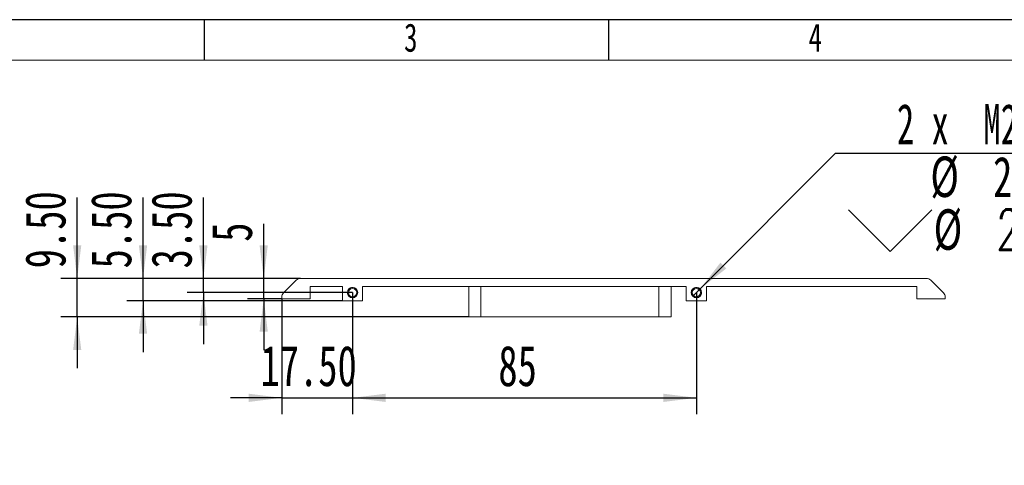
# Model space of a CAD drawing. Header units: millimetres. Extents: x -8 to 916, y -4 to 297.
# Tile 9 of 12: x 97 to 219, y 242 to 297. Entities that reach past the tile are written whole.
import ezdxf

# ---------------------------------------------------------------- set-up
doc = ezdxf.new("R2010")
doc.units = ezdxf.units.MM
for name, color, linetype in [('10', 7, 'Continuous'), ('5', 7, 'Continuous'), ('9', 7, 'Continuous')]:
    doc.layers.add(name, color=color, linetype=linetype)
doc.styles.add('SLDTEXTSTYLE0', font='TXT', dxfattribs={"width": 0.7, "bigfont": 'bigfont'})
doc.styles.add('SLDTEXTSTYLE1', font='TXT', dxfattribs={"width": 0.7})
doc.styles.add('SLDTEXTSTYLE6', font='TXT', dxfattribs={"width": 0.628571})
doc.dimstyles.new('SLDDIMSTYLE0', dxfattribs={"dimtxt": 5, "dimasz": 4.08, "dimexe": 0, "dimexo": 0.0625, "dimgap": 1.25, "dimtad": 2, "dimlfac": 2, "dimrnd": 1e-09, "dimzin": 12, "dimdsep": 46, "dimtxsty": 'SLDTEXTSTYLE1', "dimsah": 1, "dimcen": 0.09, "dimadec": 0, "dimazin": 3, "dimtfac": 1, "dimtofl": 0, "dimtmove": 0, "dimatfit": 3, "dimfxl": 0, "dimfrac": 2, "dimtolj": 1, "dimtzin": 12, "dimarcsym": 0})
doc.dimstyles.new('SLDDIMSTYLE4', dxfattribs={"dimtxt": 5, "dimasz": 4.08, "dimexe": 0, "dimexo": 0.0625, "dimgap": 1.25, "dimtad": 2, "dimlfac": 2, "dimrnd": 1e-09, "dimzin": 4, "dimdsep": 46, "dimtxsty": 'SLDTEXTSTYLE1', "dimsah": 1, "dimcen": 0.09, "dimadec": 0, "dimazin": 1, "dimtfac": 1, "dimtmove": 0, "dimatfit": 0, "dimfxl": 0, "dimfrac": 2, "dimtolj": 1, "dimtzin": 12, "dimarcsym": 0})
doc.dimstyles.new('SLDDIMSTYLE5', dxfattribs={"dimtxt": 5, "dimasz": 4.08, "dimexe": 0, "dimexo": 0.0625, "dimgap": 1.25, "dimtad": 2, "dimlfac": 2, "dimrnd": 1e-09, "dimzin": 12, "dimdsep": 46, "dimtxsty": 'SLDTEXTSTYLE1', "dimsah": 1, "dimcen": 0.09, "dimadec": 0, "dimazin": 3, "dimtfac": 1, "dimtmove": 0, "dimatfit": 0, "dimfxl": 0, "dimfrac": 2, "dimtolj": 1, "dimtzin": 12, "dimarcsym": 0})
doc.dimstyles.new('SLDDIMSTYLE8', dxfattribs={"dimtxt": 5, "dimasz": 4.08, "dimexe": 0, "dimexo": 0.0625, "dimgap": 1.25, "dimtad": 0, "dimtih": 1, "dimtoh": 1, "dimdec": 6, "dimlfac": 2, "dimrnd": 1e-09, "dimzin": 12, "dimdsep": 46, "dimtxsty": 'SLDTEXTSTYLE1', "dimblk1": 'NONE', "dimsah": 1, "dimcen": 0, "dimadec": 0, "dimazin": 3, "dimtfac": 1, "dimtmove": 0, "dimatfit": 3, "dimldrblk": 'NONE', "dimfxl": 0, "dimfrac": 2, "dimtolj": 1, "dimtzin": 12, "dimarcsym": 0})

# ---------------------------------------------------------------- blocks, each defined once
blk = doc.blocks.new('_D_18')
at = {"layer": '10'}
for p, q in [((104.31, 265.03), (104.31, 275.04)), ((131.91, 265.03), (102.31, 265.03)), ((104.31, 260.28), (104.31, 265.03)), ((152.72, 260.28), (102.31, 260.28)), ((104.31, 260.28), (104.31, 253.93))]:
    blk.add_line(p, q, dxfattribs=at)
for points in [[(104.31, 265.03), (104.82, 269.11), (103.81, 269.11)], [(104.31, 260.28), (103.81, 256.2), (104.82, 256.2)]]:
    blk.add_solid(points, dxfattribs=at)
at = {"layer": '10', "insert": (97.87, 266.28), "char_height": 5, "attachment_point": 1, "rotation": 90, "style": 'SLDTEXTSTYLE1'}
blk.add_mtext('9.50', dxfattribs=at)
blk = doc.blocks.new('_D_19')
at = {"layer": '10'}
for p, q in [((112.45, 265.03), (112.45, 275.05)), ((131.91, 265.03), (110.45, 265.03)), ((112.45, 262.28), (112.45, 265.03)), ((137.1, 262.28), (110.45, 262.28)), ((112.45, 262.28), (112.45, 255.93))]:
    blk.add_line(p, q, dxfattribs=at)
for points in [[(112.45, 265.03), (112.96, 269.11), (111.94, 269.11)], [(112.45, 262.28), (111.94, 258.2), (112.96, 258.2)]]:
    blk.add_solid(points, dxfattribs=at)
at = {"layer": '10', "insert": (106, 266.27), "char_height": 5, "attachment_point": 1, "rotation": 90, "style": 'SLDTEXTSTYLE1'}
blk.add_mtext('5.50', dxfattribs=at)
blk = doc.blocks.new('_D_20')
at = {"layer": '10'}
for p, q in [((119.91, 265.03), (119.91, 275.05)), ((131.91, 265.03), (117.91, 265.03)), ((119.91, 263.28), (119.91, 265.03)), ((138.35, 263.28), (117.91, 263.28)), ((119.91, 263.28), (119.91, 256.93))]:
    blk.add_line(p, q, dxfattribs=at)
for points in [[(119.91, 265.03), (120.42, 269.11), (119.4, 269.11)], [(119.91, 263.28), (119.4, 259.2), (120.42, 259.2)]]:
    blk.add_solid(points, dxfattribs=at)
at = {"layer": '10', "insert": (113.47, 266.27), "char_height": 5, "attachment_point": 1, "rotation": 90, "style": 'SLDTEXTSTYLE1'}
blk.add_mtext('3.50', dxfattribs=at)
blk = doc.blocks.new('_D_21')
at = {"layer": '10'}
for p, q in [((127.37, 265.03), (127.37, 271.76)), ((131.91, 265.03), (125.37, 265.03)), ((127.37, 262.53), (127.37, 265.03)), ((129.6, 262.53), (125.37, 262.53)), ((127.37, 262.53), (127.37, 256.18))]:
    blk.add_line(p, q, dxfattribs=at)
for points in [[(127.37, 265.03), (127.87, 269.11), (126.86, 269.11)], [(127.37, 262.53), (126.86, 258.45), (127.87, 258.45)]]:
    blk.add_solid(points, dxfattribs=at)
at = {"layer": '10', "insert": (120.92, 269.56), "char_height": 5, "attachment_point": 1, "rotation": 90, "style": 'SLDTEXTSTYLE1'}
blk.add_mtext('5', dxfattribs=at)
blk = doc.blocks.new('_D_22')
at = {"layer": '10'}
for p, q in [((138.35, 263.28), (138.35, 248.28)), ((129.6, 262.53), (129.6, 248.28)), ((129.6, 250.28), (123.25, 250.28)), ((129.6, 250.28), (138.35, 250.28)), ((138.35, 250.28), (144.7, 250.28))]:
    blk.add_line(p, q, dxfattribs=at)
for points in [[(129.6, 250.28), (125.52, 250.79), (125.52, 249.77)], [(138.35, 250.28), (142.43, 249.77), (142.43, 250.79)]]:
    blk.add_solid(points, dxfattribs=at)
at = {"layer": '10', "insert": (126.97, 256.73), "char_height": 5, "attachment_point": 1, "style": 'SLDTEXTSTYLE1'}
blk.add_mtext('17.50', dxfattribs=at)
blk = doc.blocks.new('_D_23')
at = {"layer": '10'}
for p, q in [((138.35, 263.28), (138.35, 248.28)), ((180.85, 263.28), (180.85, 248.28)), ((138.35, 250.28), (180.85, 250.28))]:
    blk.add_line(p, q, dxfattribs=at)
for points in [[(138.35, 250.28), (142.43, 249.77), (142.43, 250.79)], [(180.85, 250.28), (176.77, 250.79), (176.77, 249.77)]]:
    blk.add_solid(points, dxfattribs=at)
at = {"layer": '10', "insert": (156.37, 256.73), "char_height": 5, "attachment_point": 1, "style": 'SLDTEXTSTYLE1'}
blk.add_mtext('85', dxfattribs=at)
blk = doc.blocks.new('SW_SYMBOL_HOLE_DEPTH')
at = {"layer": '10', "color": 0}
for p, q in [((0, 875), (800, 875)), ((400, 875), (400, 75)), ((100, 555), (400, 75)), ((700, 555), (400, 75))]:
    blk.add_line(p, q, dxfattribs=at)
blk = doc.blocks.new('SW_SYMBOL_HOLE_SINK')
at = {"layer": '10', "color": 0}
for p, q in [((0, 875), (800, 75)), ((800, 75), (1600, 875))]:
    blk.add_line(p, q, dxfattribs=at)
blk = doc.blocks.new('_D_24')
at = {"layer": '10'}
for p, q in [((181.3, 263.73), (198.06, 280.49)), ((198.06, 280.49), (255.44, 280.49)), ((180.4, 262.83), (181.3, 263.73))]:
    blk.add_line(p, q, dxfattribs=at)
blk.add_solid([(181.3, 263.73), (184.54, 266.26), (183.82, 266.98)], dxfattribs=at)
at = {"layer": '10', "xscale": 0.006445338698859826, "yscale": 0.006445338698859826, "zscale": 0.006445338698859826}
for name, p in [('SW_SYMBOL_HOLE_DEPTH', (239.51, 280.9)), ('SW_SYMBOL_HOLE_DEPTH', (228.79, 274.38)), ('SW_SYMBOL_HOLE_SINK', (199.65, 267.86))]:
    blk.add_blockref(name, p, dxfattribs=at)
at = {"layer": '10', "char_height": 5, "attachment_point": 1}
for s, insert, style in [('2 x  M2.5 - 6H', (205.63, 286.6), 'SLDTEXTSTYLE6'), ('5', (246.95, 286.6), 'SLDTEXTSTYLE1'), ('%%c', (209.77, 280.1), 'SLDTEXTSTYLE1'), ('2.05', (217.52, 280.08), 'SLDTEXTSTYLE1'), ('7.25', (236.24, 280.08), 'SLDTEXTSTYLE1'), ('2.55 X 90\\M+1818B, \\M+18BDF\\M+1925B', (217.92, 273.56), 'SLDTEXTSTYLE0'), ('%%c', (210.17, 273.58), 'SLDTEXTSTYLE1')]:
    blk.add_mtext(s, dxfattribs=dict(at, insert=insert, style=style))
blk = doc.blocks.new('_NONE')

msp = doc.modelspace()

# ---------------------------------------------------------------- linework, layer by layer
at = {"color": 7, "linetype": 'Continuous', "lineweight": 15}
for p, q in [((131.3773113, 264.81173387), (129.81665113, 263.25107369)), ((131.90764139, 265.03140378), (209.28632104, 265.03140378)), ((211.3773113, 263.25107369), (209.81665113, 264.81173387)), ((137.09698121, 264.03140378), (133.09698121, 264.03140378)), ((133.09698121, 264.03140378), (133.09698121, 262.53140378)), ((137.09698121, 262.28140378), (137.09698121, 264.03140378)), ((179.59698121, 264.03140378), (139.59698121, 264.03140378)), ((139.59698121, 262.28140378), (139.59698121, 264.03140378)), ((152.72198121, 260.28140378), (152.72198121, 264.03140378)), ((154.22198121, 264.03140378), (154.22198121, 260.28140378)), ((176.22198121, 260.28140378), (176.22198121, 264.03140378)), ((177.72198121, 264.03140378), (177.72198121, 260.28140378)), ((179.59698121, 262.28140378), (179.59698121, 264.03140378)), ((208.09698121, 264.03140378), (182.09698121, 264.03140378)), ((182.09698121, 262.28140378), (182.09698121, 264.03140378)), ((208.09698121, 264.03140378), (208.09698121, 262.53140378)), ((129.59698121, 262.72074361), (129.59698121, 262.53140378)), ((129.59698121, 262.53140378), (133.09698121, 262.53140378)), ((139.59698121, 262.28140378), (137.09698121, 262.28140378)), ((182.09698121, 262.28140378), (179.59698121, 262.28140378)), ((208.09698121, 262.53140378), (211.59698121, 262.53140378)), ((211.59698121, 262.72074361), (211.59698121, 262.53140378)), ((154.22198121, 260.28140378), (152.72198121, 260.28140378)), ((176.22198121, 260.28140378), (154.22198121, 260.28140378)), ((177.72198121, 260.28140378), (176.22198121, 260.28140378))]:
    msp.add_line(p, q, dxfattribs=at)
for centre, radius in [((138.34698121, 263.28140378), 0.6375), ((138.34698121, 263.28140378), 0.5125), ((180.84698121, 263.28140378), 0.6375), ((180.84698121, 263.28140378), 0.5125)]:
    msp.add_circle(centre, radius, dxfattribs=at)
for centre, start, end in [((131.90764139, 264.28140378), 90, 135), ((209.28632104, 264.28140378), 45, 90), ((130.34698121, 262.72074361), 135, 180), ((210.84698121, 262.72074361), 0, 45)]:
    msp.add_arc(centre, 0.75, start, end, dxfattribs=at)
at = {"color": 7, "linetype": 'Continuous', "lineweight": 0}
for centre in [(138.34698121, 263.28140378), (180.84698121, 263.28140378)]:
    msp.add_arc(centre, 0.625, 255, 195, dxfattribs=at)
at = {"layer": '5'}
for p, q in [((120, 297), (120, 292)), ((170, 297), (170, 292))]:
    msp.add_line(p, q, dxfattribs=at)
at = {"layer": '5', "color": 7, "lineweight": 15}
msp.add_line((415, 292), (25, 292), dxfattribs=at)
at = {"layer": '9', "color": 7}
msp.add_line((420, 297), (0, 297), dxfattribs=at)

# ---------------------------------------------------------------- texts
at = {"layer": '10', "char_height": 3.5, "attachment_point": 2, "style": 'SLDTEXTSTYLE1'}
for s, insert in [('3', (145.54444444, 296.54267083)), ('4', (195.54444444, 296.54267083))]:
    msp.add_mtext(s, dxfattribs=dict(at, insert=insert))

# ---------------------------------------------------------------- dimensions: what is measured, and where the dimension line sits
at = {"layer": '10'}
dim = msp.add_diameter_dim_2p(p1=(180.39615528, 262.83066857), p2=(181.29780714, 263.73213899), text='2 x  M2.5 - 6H {\\fGDT;x} 5\\P%%c 2.05 {\\fGDT;x} 7.25\\P{\\fGDT;w}%%c 2.55 X 90°, 近端', dimstyle='SLDDIMSTYLE8', override={"dimpost": '<>'}, dxfattribs=at)
dim.commit()
dim.dimension.update_dxf_attribs({"geometry": '_D_24', "text_midpoint": (227.54296261, 276.89282041), "dimtype": 163})
for base, p1, dimstyle, picture, middle in [((104.31465092, 265.03140378), (152.72198121, 260.28140378), 'SLDDIMSTYLE4', '_D_18', (104.31465092, 270.66019215)), ((112.44856236, 265.03140378), (137.09698121, 262.28140378), 'SLDDIMSTYLE4', '_D_19', (112.44856236, 270.66019215)), ((119.91122344, 265.03140378), (138.34698121, 263.28140378), 'SLDDIMSTYLE4', '_D_20', (119.91122344, 270.66019215)), ((127.3658768, 265.03140378), (129.59698121, 262.53140378), 'SLDDIMSTYLE5', '_D_21', (127.3658768, 270.66019215))]:
    dim = msp.add_linear_dim(base=base, p1=p1, p2=(131.90764139, 265.03140378), angle=90, dimstyle=dimstyle, dxfattribs=at)
    dim.commit()
    dim.dimension.update_dxf_attribs({"geometry": picture, "text_midpoint": middle, "dimtype": 160})
for base, p1, p2, dimstyle, picture, middle in [((138.34698121, 250.28140378), (129.59698121, 262.53140378), (138.34698121, 263.28140378), 'SLDDIMSTYLE4', '_D_22', (132.44867181, 250.28140378)), ((180.84698121, 250.28140378), (138.34698121, 263.28140378), (180.84698121, 263.28140378), 'SLDDIMSTYLE0', '_D_23', (158.55846796, 250.28140378))]:
    dim = msp.add_linear_dim(base=base, p1=p1, p2=p2, dimstyle=dimstyle, dxfattribs=at)
    dim.commit()
    dim.dimension.update_dxf_attribs({"geometry": picture, "text_midpoint": middle, "dimtype": 160})

doc.saveas('drawing.dxf')
